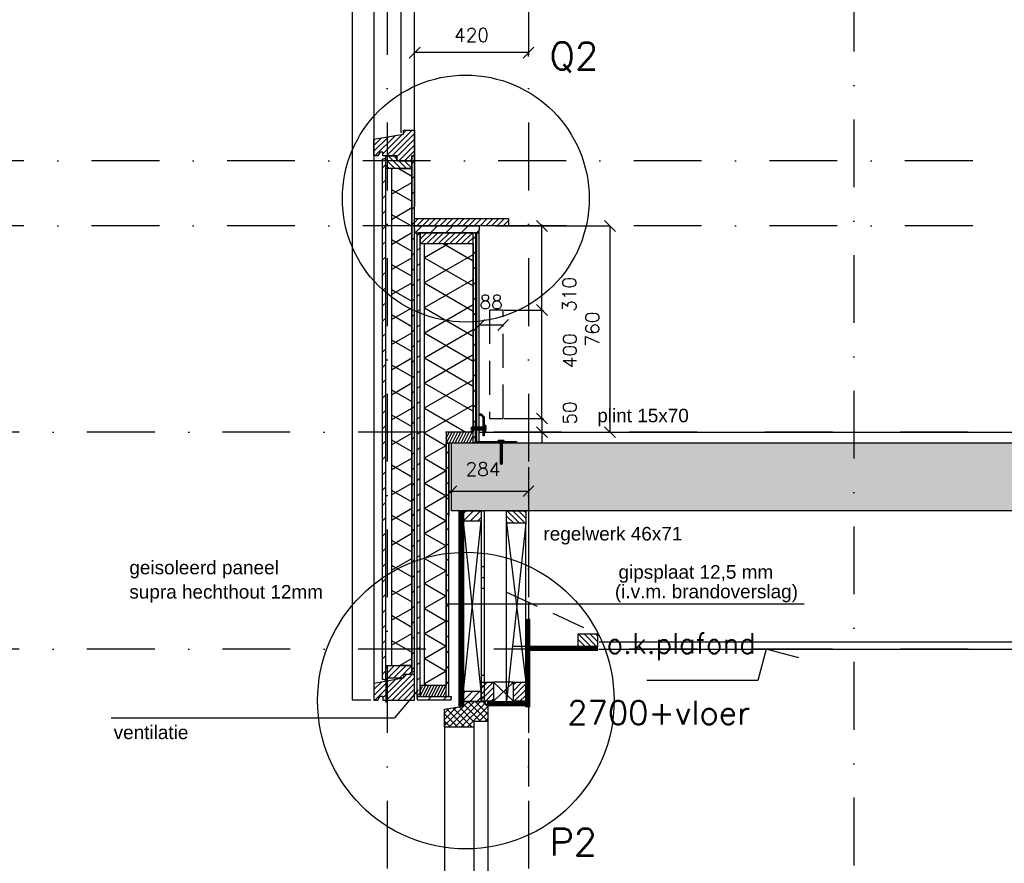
# Model space of a CAD drawing. Extents: x 0 to 317513, y 0 to 193913.
# Tile 7 of 69: x 157212 to 160845, y 97706 to 100816. Entities that reach past the tile are written whole.
import ezdxf
from ezdxf.enums import TextEntityAlignment as Align

# ---------------------------------------------------------------- set-up
doc = ezdxf.new("R2010")
doc.units = 0
doc.header["$LTSCALE"] = 20
doc.header["$MEASUREMENT"] = 0
doc.header["$PDSIZE"] = -1
for name, pattern in [('DASHDOT', [25, 12.5, -6.25, 0, -6.25]), ('DD1', [2.66667, 1.66667, -0.5, 0, -0.5]), ('HIDDEN', [9.375, 6.25, -3.125])]:
    doc.linetypes.add(name, pattern=pattern)
doc.layers.get('0').update_dxf_attribs({"linetype": 'CONTINUOUS'})
doc.layers.get('DEFPOINTS').update_dxf_attribs({"linetype": 'CONTINUOUS'})
for name, color, linetype in [('25', 7, 'CONTINUOUS'), ('_DETAILNUMMERS', 4, 'CONTINUOUS'), ('_DETAILNUMMERSTEKST', 4, 'CONTINUOUS'), ('A--01A1_ACEER', 1, 'CONTINUOUS'), ('A--A21--_F-23-', 9, 'CONTINUOUS'), ('A--A23--_F--3-', 9, 'CONTINUOUS'), ('A--A25--_F--3-', 9, 'CONTINUOUS'), ('A--A30--_F--3-', 9, 'CONTINUOUS'), ('A--A30--_F-23-', 9, 'CONTINUOUS'), ('A--A35--_F--3-', 9, 'CONTINUOUS'), ('A--A42--_F--3-', 9, 'CONTINUOUS'), ('A--A42--_F-23-', 9, 'CONTINUOUS'), ('A--L13D3_VLOEREN', 3, 'CONTINUOUS'), ('A--L21--', 3, 'CONTINUOUS'), ('A--L21--_F--3-', 7, 'CONTINUOUS'), ('A--L21--_F-23-', 4, 'CONTINUOUS'), ('A--L22DC4_BINNENWAND', 4, 'HIDDEN'), ('A--L23--', 7, 'CONTINUOUS'), ('A--L23--_F--3-', 7, 'CONTINUOUS'), ('A--L25--', 7, 'CONTINUOUS'), ('A--L25--_F-23-', 7, 'CONTINUOUS'), ('A--L28D1_KONSTRUKTIES', 1, 'CONTINUOUS'), ('A--L30--', 7, 'CONTINUOUS'), ('A--L30--_F123-', 7, 'CONTINUOUS'), ('A--L31--', 2, 'CONTINUOUS'), ('A--L31--_F--3-', 7, 'CONTINUOUS'), ('A--L31A1_BUITENKOZIJN', 1, 'CONTINUOUS'), ('A--L31D1_BUITENKOZIJN', 1, 'CONTINUOUS'), ('A--L35--', 7, 'CONTINUOUS'), ('A--L35--_F-23-', 7, 'CONTINUOUS'), ('A--L35-D2-_PLAFONDS', 2, 'CONTINUOUS'), ('A--L35-D4-_PLAFONDS', 4, 'CONTINUOUS'), ('A--L351-_F-23-', 7, 'CONTINUOUS'), ('A--L42--', 7, 'CONTINUOUS'), ('A--L42--_F--3-', 7, 'CONTINUOUS'), ('A--L42--_F-23-', 7, 'CONTINUOUS'), ('A--M$1A-_F123-', 1, 'CONTINUOUS'), ('A--M01A1_MAATVOERING', 1, 'CONTINUOUS'), ('A--M01B1_HOOGTE_MAATV', 1, 'CONTINUOUS'), ('A--T$1A-_F123_20', 1, 'CONTINUOUS'), ('A--T01B2_HOOGTE_MAATV', 2, 'CONTINUOUS'), ('A--T01B3_HOOGTE_MAATV', 3, 'CONTINUOUS'), ('STRAMIEN', 8, 'DD1'), ('X--LR---_CP', 7, 'CONTINUOUS')]:
    doc.layers.add(name, color=color, linetype=linetype)
doc.styles.add('ALFA-0_25', font='ROMANS')
doc.styles.add('EB2', font='ARIAL.TTF')
doc.styles.add('HIEMSTRA', font='romans.shx')
doc.styles.add('HOOGTEXT', font='ROMANS.shx', dxfattribs={"height": 2.5})
doc.dimstyles.get("Standard").update_dxf_attribs({"dimscale": 40, "dimtxt": 2.5, "dimasz": 2, "dimexe": 0.3, "dimexo": 0.3, "dimgap": 2, "dimtad": 1, "dimdec": 0, "dimzin": 0, "dimdsep": 46, "dimtxsty": 'HIEMSTRA', "dimblk1": 'OBLIQUE', "dimblk2": 'OBLIQUE', "dimsah": 1, "dimcen": 0.09, "dimdle": 0.3, "dimclrd": 1, "dimclre": 1, "dimclrt": 3, "dimadec": 0, "dimazin": 0, "dimtfac": 1, "dimtdec": 4, "dimtix": 1, "dimtmove": 2, "dimatfit": 3, "dimldrblk": 'OBLIQUE', "dimfxl": 0, "dimtvp": 625, "dimtolj": 1, "dimtzin": 0, "dimarcsym": 0})
doc.dimstyles.new('STANDARD$0', dxfattribs={"dimscale": 50, "dimtxt": 2.5, "dimasz": 2, "dimexe": 2, "dimexo": 0, "dimgap": 2, "dimtad": 1, "dimdec": 0, "dimzin": 0, "dimdsep": 46, "dimtxsty": 'ALFA-0_25', "dimblk1": 'OBLIQUE', "dimblk2": 'OBLIQUE', "dimsah": 1, "dimcen": -3, "dimdle": 2, "dimclrd": 1, "dimclre": 1, "dimclrt": 2, "dimadec": 0, "dimazin": 0, "dimtfac": 0.666667, "dimtofl": 0, "dimtmove": 2, "dimatfit": 3, "dimldrblk": 'OBLIQUE', "dimfxl": 0, "dimtvp": 0.833333, "dimtolj": 1, "dimtzin": 0, "dimarcsym": 0})
pattern_1 = [(45, (0, 0), (-10.6066017, 10.6066017), [])]
pattern_2 = [(45, (592.351, -49.986), (-13.25825, 13.25825), [])]
pattern_3 = [(270, (0, 0), (4, -9e-16), [])]

# ---------------------------------------------------------------- blocks, each defined once
blk = doc.blocks.new('*U631')
at = {"layer": 'A--A42--_F-23-', "linetype": 'Continuous'}
h = blk.add_hatch(dxfattribs=at)
h.set_pattern_fill('ALFALINE', color=256, scale=40, style=0)
h.set_pattern_definition([(45, (-158684.265, -98321.386), (-28.284271, 28.284271), [])])
h.paths.add_polyline_path([(0, 0), (-5, 0), (-5, 1709.5), (0, 1709.5), (5, 1709.5), (5, 0)])
at = {"layer": 'A--L42--_F-23-', "color": 2, "linetype": 'Continuous'}
for points in [[(0, 0), (-5, 0), (-5, 1709.5), (0, 1709.5)], [(0, 0), (5, 0), (5, 1709.5), (0, 1709.5)]]:
    blk.add_lwpolyline(points, dxfattribs=at)
blk = doc.blocks.new('*U630')
at = {"layer": 'A--A42--_F-23-', "linetype": 'Continuous'}
h = blk.add_hatch(dxfattribs=at)
h.set_pattern_fill('ALFALINE', color=256, scale=40, style=0)
h.set_pattern_definition([(45, (-158669.265, -100043.397), (-28.284271, 28.284271), [])])
h.paths.add_polyline_path([(0, 0), (0, 12.5), (238.5, 12.5), (238.5, 0), (238.5, -12.5), (0, -12.5)])
at = {"layer": 'A--L42--_F-23-', "color": 2, "linetype": 'Continuous'}
for points in [[(0, 0), (0, 12.5), (238.5, 12.5), (238.5, 0)], [(0, 0), (0, -12.5), (238.5, -12.5), (238.5, 0)]]:
    blk.add_lwpolyline(points, dxfattribs=at)
blk = doc.blocks.new('*U629')
at = {"layer": 'A--A42--_F-23-', "linetype": 'Continuous'}
h = blk.add_hatch(dxfattribs=at)
h.set_pattern_fill('ALFALINE', color=256, scale=40, style=0)
h.set_pattern_definition([(45, (-158557.265, -98383.898), (-28.284271, 28.284271), [])])
h.paths.add_polyline_path([(0, 0), (-6, 0), (-6, 1920.1), (0, 1920.1), (6, 1920.1), (6, 0)])
at = {"layer": 'A--L42--_F-23-', "color": 2, "linetype": 'Continuous'}
for points in [[(0, 0), (-6, 0), (-6, 1920.1), (0, 1920.1)], [(0, 0), (6, 0), (6, 1920.1), (0, 1920.1)]]:
    blk.add_lwpolyline(points, dxfattribs=at)
blk = doc.blocks.new('*U627')
at = {"layer": 'A--A42--_F-23-', "linetype": 'Continuous'}
h = blk.add_hatch(dxfattribs=at)
h.set_pattern_fill('ALFALINE', color=256, scale=40, style=0)
h.set_pattern_definition([(45, (-158790.265, -98321.386), (-28.284271, 28.284271), [])])
h.paths.add_polyline_path([(0, 0), (-5, 0), (-5, 933.5), (0, 933.5), (5, 933.5), (5, 0)])
at = {"layer": 'A--L42--_F-23-', "color": 2, "linetype": 'Continuous'}
for points in [[(0, 0), (-5, 0), (-5, 933.5), (0, 933.5)], [(0, 0), (5, 0), (5, 933.5), (0, 933.5)]]:
    blk.add_lwpolyline(points, dxfattribs=at)
blk = doc.blocks.new('Q031612-')
at = {"layer": 'A--L35--_F-23-', "color": 1, "linetype": 'Continuous'}
for points in [[(0, 0), (0, 11), (-4.5, 11), (-5, 10.5), (-5, -10.5), (-4.5, -11), (0, -11), (0, -4.7), (-4.5, -4.7), (0, -4.7), (0, -11), (-4.5, -11), (-5, -10.5), (-5, -4.2), (-4.5, -4.7), (-5, -5.2)], [(-5, 4.4), (-4.5, 4.9), (-5, 5.4)], [(-4.5, 4.9), (0, 4.9), (0, -4.7)], [(34, 4.5), (32.9, -4.4)], [(33, 4.5), (33, -4.4)], [(35.6, 4.5), (34.5, -4.4)], [(37.1, 4.5), (36, -4.4)], [(38.6, 4.5), (37.5, -4.4)], [(40.1, 4.5), (39, -4.4)], [(41.6, 4.5), (40.5, -4.4)], [(43.1, 4.5), (42, -4.4)], [(44.6, 4.5), (43.5, -4.4)], [(46.1, 4.5), (45, -4.4)], [(47.6, 4.5), (46.5, -4.4)], [(49.2, 4.5), (48.1, -4.4)], [(50.7, 4.5), (49.6, -4.4)], [(52.2, 4.5), (51.1, -4.4)], [(53.7, 4.5), (52.6, -4.4)], [(55.2, 4.5), (54.1, -4.4)], [(56.7, 4.5), (55.6, -4.4)], [(58.2, 4.5), (57.1, -4.4)], [(59.7, 4.5), (58.6, -4.4)], [(61.3, 4.5), (60.2, -4.4)], [(62.8, 4.5), (61.7, -4.4)], [(64.3, 4.5), (63.2, -4.4)], [(65.8, 4.5), (64.7, -4.4)], [(67.3, 4.5), (66.2, -4.4)], [(68.8, 4.5), (67.7, -4.4)], [(70.3, 4.5), (69.2, -4.4)], [(71.8, 4.5), (70.7, -4.4)], [(73.3, 4.5), (72.2, -4.4)], [(74.9, 4.5), (73.8, -4.4)], [(76.4, 4.5), (75.3, -4.4)], [(77.9, 4.5), (76.8, -4.4)], [(79.4, 4.5), (78.3, -4.4)], [(80, -2.8), (79.8, -4.1)]]:
    blk.add_lwpolyline(points, dxfattribs=at)
blk.add_lwpolyline([(80, 4), (79.5, 4.5), (0, 4.5), (0, -4.4), (79.5, -4.4), (80, -3.9)], close=True, dxfattribs=at)
at = {"layer": 'A--L351-_F-23-', "color": 1, "linetype": 'DASHDOT'}
blk.add_lwpolyline([(-7.9, 0), (84, 0)], dxfattribs=at)
at = {"layer": 'X--LR---_CP', "color": 1, "linetype": 'DASHDOT'}
blk.add_point((0, 0), dxfattribs=at)
blk.add_point((0, 0), dxfattribs=at)
blk.add_point((0, 0), dxfattribs=at)
blk = doc.blocks.new('_OBLIQUE')
at = {"color": 0, "linetype": 'ByBlock'}
blk.add_line((-0.5, -0.5), (0.5, 0.5), dxfattribs=at)
blk = doc.blocks.new('*D81')
at = {"color": 1, "linetype": 'ByBlock'}
for p, q in [((158799.2, 99078.1), (159089.3, 99078.1)), ((158805.2, 99077.6), (158805.2, 99072.1)), ((159089.3, 99077.6), (159089.3, 99072.1))]:
    blk.add_line(p, q, dxfattribs=at)
at = {"layer": 'DEFPOINTS', "color": 0, "linetype": 'ByBlock'}
for p in [(158805.2, 99083.6), (159089.3, 99083.6), (159089.3, 99078.1)]:
    blk.add_point(p, dxfattribs=at)
at = {"color": 1, "linetype": 'ByBlock', "xscale": 40, "yscale": 40, "zscale": 40, "rotation": 180}
blk.add_blockref('_OBLIQUE', (158805.2, 99078.1), dxfattribs=at)
at = {"color": 1, "linetype": 'ByBlock', "xscale": 40, "yscale": 40, "zscale": 40}
blk.add_blockref('_OBLIQUE', (159089.3, 99078.1), dxfattribs=at)
at = {"color": 2, "linetype": 'ByBlock', "insert": (158921.8, 99159.4), "char_height": 50, "attachment_point": 5, "style": 'HIEMSTRA'}
blk.add_mtext('\\A1;284', dxfattribs=at)
blk = doc.blocks.new('*U626')
at = {"layer": 'A--A42--_F-23-', "linetype": 'Continuous'}
h = blk.add_hatch(dxfattribs=at)
h.set_pattern_fill('ALFALINE', color=256, scale=40, style=0)
h.set_pattern_definition([(45, (-158890.265, -99255.898), (-28.284271, 28.284271), [])])
h.paths.add_polyline_path([(0, 0), (-5, 0), (-5, 775), (0, 775), (5, 775), (5, 0)])
at = {"layer": 'A--L42--_F-23-', "color": 2, "linetype": 'Continuous'}
for points in [[(0, 0), (-5, 0), (-5, 775), (0, 775)], [(0, 0), (5, 0), (5, 775), (0, 775)]]:
    blk.add_lwpolyline(points, dxfattribs=at)
blk = doc.blocks.new('*D82')
at = {"color": 1, "linetype": 'ByBlock'}
for p, q in [((158999.3, 99745.9), (159145.2, 99745.9)), ((159139.2, 99339.9), (159139.2, 99745.9)), ((158999.3, 99345.9), (159145.2, 99345.9))]:
    blk.add_line(p, q, dxfattribs=at)
at = {"layer": 'DEFPOINTS', "color": 0, "linetype": 'ByBlock'}
for p in [(158993.3, 99745.9), (159139.2, 99745.9), (158993.3, 99345.9)]:
    blk.add_point(p, dxfattribs=at)
at = {"color": 1, "linetype": 'ByBlock', "xscale": 40, "yscale": 40, "zscale": 40}
for p, rotation in [((159139.2, 99745.9), 90), ((159139.2, 99345.9), 270)]:
    blk.add_blockref('_OBLIQUE', p, dxfattribs=dict(at, rotation=rotation))
at = {"color": 2, "linetype": 'ByBlock', "insert": (159242, 99595.9), "char_height": 50, "attachment_point": 5, "rotation": 90, "style": 'HIEMSTRA'}
blk.add_mtext('\\A1;400', dxfattribs=at)
blk = doc.blocks.new('*D83')
at = {"color": 1, "linetype": 'ByBlock'}
for p, q in [((159139.2, 99345.9), (159139.2, 99385.9)), ((158999.3, 99345.9), (159145.2, 99345.9)), ((159139.2, 99345.9), (159139.2, 99295.9)), ((159139.2, 99345.9), (159139.2, 99295.9)), ((159108, 99295.9), (159145.2, 99295.9)), ((159139.2, 99295.9), (159139.2, 99255.9))]:
    blk.add_line(p, q, dxfattribs=at)
at = {"layer": 'DEFPOINTS', "color": 0, "linetype": 'ByBlock'}
for p in [(158993.3, 99345.9), (159102, 99295.9), (159139.2, 99295.9)]:
    blk.add_point(p, dxfattribs=at)
at = {"color": 1, "linetype": 'ByBlock', "xscale": 40, "yscale": 40, "zscale": 40}
for p, rotation in [((159139.2, 99345.9), 270), ((159139.2, 99295.9), 90)]:
    blk.add_blockref('_OBLIQUE', p, dxfattribs=dict(at, rotation=rotation))
at = {"color": 2, "linetype": 'ByBlock', "insert": (159242, 99366.4), "char_height": 50, "attachment_point": 5, "rotation": 90, "style": 'HIEMSTRA'}
blk.add_mtext('\\A1;50', dxfattribs=at)
blk = doc.blocks.new('Q031612A')
at = {"layer": 'A--L35--_F-23-', "color": 1, "linetype": 'Continuous'}
for points in [[(0, 0), (0, 11), (-4.5, 11), (-5, 10.5), (-5, -10.5), (-4.5, -11), (0, -11), (0, -4.7), (-4.5, -4.7), (0, -4.7), (0, -11), (-4.5, -11), (-5, -10.5), (-5, -4.2), (-4.5, -4.7), (-5, -5.2)], [(-5, 4.4), (-4.5, 4.9), (-5, 5.4)], [(-4.5, 4.9), (0, 4.9), (0, -4.7)], [(1.7, 4.5), (0.6, -4.4)], [(0.6, 4.5), (0.6, -4.4)], [(3.2, 4.5), (2.1, -4.4)], [(4.7, 4.5), (3.6, -4.4)], [(6.2, 4.5), (5.1, -4.4)], [(7.7, 4.5), (6.6, -4.4)], [(9.2, 4.5), (8.1, -4.4)], [(10.7, 4.5), (9.6, -4.4)], [(12.3, 4.5), (11.2, -4.4)], [(13.8, 4.5), (12.7, -4.4)], [(15.3, 4.5), (14.2, -4.4)], [(16.8, 4.5), (15.7, -4.4)], [(18.3, 4.5), (17.2, -4.4)], [(19.8, 4.5), (18.7, -4.4)], [(21.3, 4.5), (20.2, -4.4)], [(22.8, 4.5), (21.7, -4.4)], [(24.3, 4.5), (23.2, -4.4)], [(25.9, 4.5), (24.8, -4.4)], [(27.4, 4.5), (26.3, -4.4)], [(28.9, 4.5), (27.8, -4.4)], [(30.4, 4.5), (29.3, -4.4)], [(31.9, 4.5), (30.8, -4.4)], [(33.4, 4.5), (32.3, -4.4)], [(34.9, 4.5), (33.8, -4.4)], [(36.4, 4.5), (35.3, -4.4)], [(37.9, 4.5), (36.8, -4.4)], [(39.5, 4.5), (38.4, -4.4)], [(41, 4.5), (39.9, -4.4)], [(42.5, 4.5), (41.4, -4.4)], [(44, 4.5), (42.9, -4.4)], [(45.5, 4.5), (44.4, -4.4)], [(47, 4.5), (45.9, -4.4)], [(47.6, -2.8), (47.5, -4.1)]]:
    blk.add_lwpolyline(points, dxfattribs=at)
blk.add_lwpolyline([(47.6, 4), (47.1, 4.5), (0, 4.5), (0, -4.4), (47.1, -4.4), (47.6, -3.9)], close=True, dxfattribs=at)
at = {"layer": 'A--L351-_F-23-', "color": 1, "linetype": 'DASHDOT'}
blk.add_lwpolyline([(-7.9, 0), (51.6, 0)], dxfattribs=at)
at = {"layer": 'X--LR---_CP', "color": 1, "linetype": 'DASHDOT'}
blk.add_point((0, 0), dxfattribs=at)
blk.add_point((0, 0), dxfattribs=at)
blk.add_point((0, 0), dxfattribs=at)
blk = doc.blocks.new('*D84')
at = {"layer": 'A--M$1A-_F123-', "color": 1, "lineweight": -2}
for p, q in [((158968, 100055.9), (159145.2, 100055.9)), ((159139.2, 99739.9), (159139.2, 100061.9)), ((158999.3, 99745.9), (159145.2, 99745.9))]:
    blk.add_line(p, q, dxfattribs=at)
at = {"layer": 'DEFPOINTS', "color": 0}
for p in [(158962, 100055.9), (159139.2, 100055.9), (158993.3, 99745.9)]:
    blk.add_point(p, dxfattribs=at)
at = {"layer": 'A--M$1A-_F123-', "color": 1, "lineweight": -2, "xscale": 40, "yscale": 40, "zscale": 40}
for p, rotation in [((159139.2, 100055.9), 90), ((159139.2, 99745.9), 270)]:
    blk.add_blockref('_OBLIQUE', p, dxfattribs=dict(at, rotation=rotation))
at = {"layer": 'A--M$1A-_F123-', "color": 2, "insert": (159240.4, 99803.7), "char_height": 50, "attachment_point": 5, "rotation": 90, "style": 'HIEMSTRA'}
blk.add_mtext('\\A1;310', dxfattribs=at)
blk = doc.blocks.new('NH40_196')
at = {"layer": 'A--A25--_F--3-'}
h = blk.add_hatch(dxfattribs=at)
h.set_pattern_fill('ALFALINE', color=256, scale=15, style=0, pattern_type=2)
h.set_pattern_definition([(45, (-6, 0), (-10.6066, 10.6066), [])])
h.paths.add_polyline_path([(0, 0), (0, 196), (40, 196), (40, 0)])
at = {"layer": 'A--L25--_F-23-', "color": 2, "linetype": 'Continuous'}
blk.add_lwpolyline([(0, 0), (0, 196), (40, 196), (40, 0)], close=True, dxfattribs=at)
at = {"layer": 'X--LR---_CP'}
for p in [(0, 0), (0, 0), (40, 0)]:
    blk.add_point(p, dxfattribs=at)
blk = doc.blocks.new('*U620')
at = {"layer": 'A--A42--_F--3-', "linetype": 'Continuous'}
h = blk.add_hatch(dxfattribs=at)
h.set_pattern_fill('ALFALINE', color=256, scale=40, angle=45, style=0)
h.set_pattern_definition([(90, (-158901.515, -99255.898), (-40, 7e-15), [])])
h.paths.add_polyline_path([(0, 0), (-6.25, 0), (-6.25, 775), (0, 775), (6.25, 775), (6.25, 0)])
at = {"layer": 'A--L42--_F--3-', "color": 3, "linetype": 'Continuous'}
for points in [[(0, 0), (-6.25, 0), (-6.25, 775), (0, 775)], [(0, 0), (-6.25, 0), (-6.25, 775), (0, 775)], [(0, 0), (-6.25, 0), (-6.25, 775), (0, 775)], [(0, 0), (6.25, 0), (6.25, 775), (0, 775)]]:
    blk.add_lwpolyline(points, dxfattribs=at)
blk = doc.blocks.new('*U619')
at = {"layer": 'A--A42--_F-23-', "linetype": 'Continuous'}
h = blk.add_hatch(dxfattribs=at)
h.set_pattern_fill('ALFALINE', color=256, scale=40, style=0)
h.set_pattern_definition([(45, (-158679.265, -98315.386), (-28.284271, 28.284271), [])])
h.paths.add_polyline_path([(0, 0), (0, 6), (125, 6), (125, 0), (125, -6), (0, -6)])
at = {"layer": 'A--L42--_F-23-', "color": 2, "linetype": 'Continuous'}
for points in [[(0, 0), (0, 6), (125, 6), (125, 0)], [(0, 0), (0, -6), (125, -6), (125, 0)]]:
    blk.add_lwpolyline(points, dxfattribs=at)
blk = doc.blocks.new('*U618')
at = {"layer": 'A--A42--_F-23-', "linetype": 'Continuous'}
h = blk.add_hatch(dxfattribs=at)
h.set_pattern_fill('ALFALINE', color=256, scale=40, style=0)
h.set_pattern_definition([(45, (-158664.265, -98412.898), (-28.284271, 28.284271), [])])
h.paths.add_polyline_path([(0, 0), (-5, 0), (-5, 1901.1), (0, 1901.1), (5, 1901.1), (5, 0)])
at = {"layer": 'A--L42--_F-23-', "color": 2, "linetype": 'Continuous'}
for points in [[(0, 0), (-5, 0), (-5, 1901.1), (0, 1901.1)], [(0, 0), (5, 0), (5, 1901.1), (0, 1901.1)]]:
    blk.add_lwpolyline(points, dxfattribs=at)
blk = doc.blocks.new('*U617')
at = {"layer": 'A--A21--_F-23-', "linetype": 'Continuous'}
h = blk.add_hatch(dxfattribs=at)
h.set_pattern_fill('ALFAISO', color=256, scale=80, angle=270, style=0)
h.set_pattern_definition([(330, (-40, 7e-15), (40, 69.282), []), (30, (-40, 7e-15), (-40, 69.282), [])])
h.paths.add_polyline_path([(0, 0), (37.5, 0), (37.5, -1833.1), (0, -1833.1), (-37.5, -1833.1), (-37.5, 0)])
at = {"layer": 'A--L21--_F--3-', "color": 3, "linetype": 'Continuous'}
for points in [[(0, 0), (-37.5, 0), (-37.5, -1833.1), (0, -1833.1)], [(0, 0), (37.5, 0), (37.5, -1833.1), (0, -1833.1)]]:
    blk.add_lwpolyline(points, dxfattribs=at)
blk = doc.blocks.new('*D317')
at = {"color": 1, "linetype": 'ByBlock'}
for p, q in [((159139.2, 100055.9), (159390.1, 100055.9)), ((159390.1, 100055.9), (159390.1, 99295.9)), ((159139.2, 99295.9), (159390.1, 99295.9))]:
    blk.add_line(p, q, dxfattribs=at)
at = {"layer": 'DEFPOINTS', "color": 0, "linetype": 'ByBlock'}
for p in [(159139.2, 100055.9), (159139.2, 99295.9), (159390.1, 99295.9)]:
    blk.add_point(p, dxfattribs=at)
at = {"color": 1, "linetype": 'ByBlock', "xscale": 40, "yscale": 40, "zscale": 40}
for p, rotation in [((159390.1, 100055.9), 90), ((159390.1, 99295.9), 270)]:
    blk.add_blockref('_OBLIQUE', p, dxfattribs=dict(at, rotation=rotation))
at = {"color": 2, "linetype": 'ByBlock', "insert": (159325.1, 99675.9), "char_height": 50, "attachment_point": 5, "rotation": 90, "style": 'ALFA-0_25'}
blk.add_mtext('\\A1;760', dxfattribs=at)
blk = doc.blocks.new('*D323')
at = {"color": 1, "linetype": 'ByBlock'}
for p, q in [((158907.8, 99685.7), (158907.8, 99691)), ((158907.8, 99691), (158995.8, 99691)), ((158995.8, 99685.7), (158995.8, 99691))]:
    blk.add_line(p, q, dxfattribs=at)
at = {"layer": 'DEFPOINTS', "color": 0, "linetype": 'ByBlock'}
for p in [(158907.8, 99685.7), (158995.8, 99691), (158995.8, 99685.7)]:
    blk.add_point(p, dxfattribs=at)
at = {"color": 1, "linetype": 'ByBlock', "xscale": 40, "yscale": 40, "zscale": 40, "rotation": 180}
blk.add_blockref('_OBLIQUE', (158907.8, 99691), dxfattribs=at)
at = {"color": 1, "linetype": 'ByBlock', "xscale": 40, "yscale": 40, "zscale": 40}
blk.add_blockref('_OBLIQUE', (158995.8, 99691), dxfattribs=at)
at = {"color": 2, "linetype": 'ByBlock', "insert": (158951.8, 99776), "char_height": 50, "attachment_point": 5, "style": 'ALFA-0_25'}
blk.add_mtext('\\A1;88', dxfattribs=at)
blk = doc.blocks.new('*U493')
at = {"layer": 'A--L23--_F--3-', "color": 2, "linetype": 'Continuous'}
blk.add_lwpolyline([(0, 0), (0, 20), (29110.3, 20), (29110.3, 0)], dxfattribs=at)
blk = doc.blocks.new('*D407')
at = {"color": 1, "linetype": 'ByBlock'}
for p, q in [((158669.3, 100680.4), (158669.3, 100695)), ((159089.3, 100695), (158669.3, 100695)), ((159089.3, 100680.4), (159089.3, 100695))]:
    blk.add_line(p, q, dxfattribs=at)
at = {"layer": 'DEFPOINTS', "color": 0, "linetype": 'ByBlock'}
for p in [(158669.3, 100695), (158669.3, 100680.4), (159089.3, 100680.4)]:
    blk.add_point(p, dxfattribs=at)
at = {"color": 1, "linetype": 'ByBlock', "xscale": 40, "yscale": 40, "zscale": 40, "rotation": 180}
blk.add_blockref('_OBLIQUE', (158669.3, 100695), dxfattribs=at)
at = {"color": 1, "linetype": 'ByBlock', "xscale": 40, "yscale": 40, "zscale": 40}
blk.add_blockref('_OBLIQUE', (159089.3, 100695), dxfattribs=at)
at = {"color": 2, "linetype": 'ByBlock', "insert": (158879.3, 100760), "char_height": 50, "attachment_point": 5, "style": 'ALFA-0_25'}
blk.add_mtext('\\A1;420', dxfattribs=at)
blk = doc.blocks.new('HOOGTEP')
at = {"layer": 'A--M01A1_MAATVOERING'}
for p, q in [((0, 0), (0.624, 2.33)), ((0.624, 2.33), (8.794, 2.33)), ((-2.415, 0.647), (0, 0))]:
    blk.add_line(p, q, dxfattribs=at)
at = {"layer": 'A--M01B1_HOOGTE_MAATV'}
blk.add_line((-1.379, 0), (0.911, 0), dxfattribs=at)
at = {"layer": 'A--T01B2_HOOGTE_MAATV', "style": 'HOOGTEXT', "flags": 4}
blk.add_attdef('TEKST', (1.84, -0.671), '', height=1.5, dxfattribs=at)
at = {"layer": 'A--T01B3_HOOGTE_MAATV', "style": 'HOOGTEXT', "flags": 4}
blk.add_attdef('HOOGTE', (1.673, 3.819), '', height=1.75, dxfattribs=at)
blk = doc.blocks.new('Q020279-')
at = {"layer": 'A--A25--_F--3-'}
h = blk.add_hatch(dxfattribs=at)
h.set_pattern_fill('ALFALINE', color=256, scale=15, style=0, pattern_type=2)
h.set_pattern_definition(pattern_1)
h.paths.add_polyline_path([(0, 0), (0, 71), (46, 71), (46, 0)])
at = {"layer": 'A--L25--_F-23-', "color": 2, "linetype": 'Continuous'}
blk.add_lwpolyline([(0, 0), (0, 71), (46, 71), (46, 0)], close=True, dxfattribs=at)
at = {"layer": 'X--LR---_CP'}
for p in [(0, 0), (0, 0), (46, 0)]:
    blk.add_point(p, dxfattribs=at)
blk = doc.blocks.new('*U420')
at = {"layer": 'A--A30--_F--3-'}
h = blk.add_hatch(dxfattribs=at)
h.set_pattern_fill('ALFALINE', color=256, scale=4, angle=224.9877, style=0)
h.set_pattern_definition([(269.9877, (0, 0), (4, -0.00086), [])])
h.paths.add_polyline_path([(0, 0), (-7.5, 7.5), (-7.4, 310.2), (0.1, 310.2), (7.6, 310.2), (7.5, -7.5)])
at = {"layer": 'A--L30--_F123-', "color": 1, "linetype": 'Continuous'}
for points in [[(-7.5, 7.5), (-7.5, 7.5), (-7.4, 310.2), (0.1, 310.2)], [(7.5, -7.5), (7.5, -7.5), (7.6, 310.2), (0.1, 310.2)]]:
    blk.add_lwpolyline(points, dxfattribs=at)
blk = doc.blocks.new('*U421')
at = {"layer": 'A--A30--_F-23-'}
h = blk.add_hatch(dxfattribs=at)
h.set_pattern_fill('ALFAPLST', color=256, scale=400, angle=180, style=0)
h.set_pattern_definition([(180, (0, 0), (-5e-14, -400), []), (180, (-5e-15, -40), (-5e-14, -400), []), (180, (-1e-14, -80), (-5e-14, -400), [])])
h.paths.add_polyline_path([(0, 0), (6, 0), (6, -703), (0, -703), (-6, -703), (-6, 0)])
at = {"layer": 'A--L30--_F123-', "color": 1, "linetype": 'Continuous'}
for points in [[(0, 0), (-6, 0), (-6, -703), (0, -703)], [(0, 0), (6, 0), (6, -703), (0, -703)]]:
    blk.add_lwpolyline(points, dxfattribs=at)
blk = doc.blocks.new('*U422')
at = {"layer": 'A--A30--_F--3-', "linetype": 'Continuous'}
h = blk.add_hatch(dxfattribs=at)
h.set_pattern_fill('ALFALINE', color=256, scale=4, angle=135, style=0)
h.set_pattern_definition([(180, (0, 0), (-9e-16, -4), [])])
h.paths.add_polyline_path([(0, 0), (0, 7.5), (139.9, 7.5), (139.9, 0), (139.9, -7.5), (0, -7.5)])
at = {"layer": 'A--L30--_F123-', "color": 1, "linetype": 'Continuous'}
for points in [[(0, 0), (0, 7.5), (139.9, 7.5), (139.9, 0)], [(0, 0), (0, -7.5), (139.9, -7.5), (139.9, 0)]]:
    blk.add_lwpolyline(points, dxfattribs=at)
blk = doc.blocks.new('*U423')
at = {"layer": 'A--A30--_F--3-', "linetype": 'Continuous'}
h = blk.add_hatch(dxfattribs=at)
h.set_pattern_fill('ALFALINE', color=256, scale=4, angle=315, style=0)
h.set_pattern_definition([(360, (0, 0), (5e-15, 4), [])])
h.paths.add_polyline_path([(0, 0), (0, -7.5), (-250, -7.5), (-250, 0), (-250, 7.5), (0, 7.5)])
at = {"layer": 'A--L30--_F123-', "color": 1, "linetype": 'Continuous'}
for points in [[(0, 0), (0, 7.5), (-250, 7.5), (-250, 0)], [(0, 0), (0, -7.5), (-250, -7.5), (-250, 0)]]:
    blk.add_lwpolyline(points, dxfattribs=at)
blk = doc.blocks.new('*U424')
at = {"layer": 'A--A30--_F--3-', "linetype": 'Continuous'}
h = blk.add_hatch(dxfattribs=at)
h.set_pattern_fill('ALFALINE', color=256, scale=4, angle=225, style=0)
h.set_pattern_definition(pattern_3)
h.paths.add_polyline_path([(0, 0), (-7.5, 0), (-7.5, 223.2), (0, 223.2), (7.5, 223.2), (7.5, 0)])
at = {"layer": 'A--L30--_F123-', "color": 1, "linetype": 'Continuous'}
for points in [[(0, 0), (-7.5, 0), (-7.5, 223.2), (0, 223.2)], [(0, 0), (7.5, 0), (7.5, 223.2), (0, 223.2)]]:
    blk.add_lwpolyline(points, dxfattribs=at)
blk = doc.blocks.new('A$C2E181135')
at = {"layer": 'A--01A1_ACEER'}
h = blk.add_hatch(dxfattribs=at)
h.set_pattern_fill('ANSI31', color=256, scale=150, style=0)
h.set_pattern_definition(pattern_2)
h.paths.add_polyline_path([(135, 979), (70, 979), (70, 1017), (135, 1017)])
h = blk.add_hatch(dxfattribs=at)
h.set_pattern_fill('ANSI31', color=256, scale=150, style=0)
h.set_pattern_definition(pattern_2)
h.paths.add_polyline_path([(135, 314), (70, 314), (70, 352), (135, 352)])
h = blk.add_hatch(dxfattribs=at)
h.set_pattern_fill('ANSI31', color=256, scale=5, style=0)
h.set_pattern_definition([(45, (679.018, -54.986), (-11.22532, 11.22532), [])])
h.paths.add_polyline_path([(83, 314), (150, 314), (150, 304), (160, 304), (160, 240), (109, 240), (109, 219), (33, 219), (15, 219), (0, 219), (0, 285.2), (72, 297), (72, 314)])
h = blk.add_hatch(dxfattribs=at)
h.set_pattern_fill('ANSI31', color=256, scale=150, angle=90, style=0)
h.set_pattern_definition([(135, (592.351, -49.986), (-13.25825, -13.25825), [])])
h.paths.add_polyline_path([(83, 314), (150, 314), (150, 304), (160, 304), (160, 240), (109, 240), (109, 219), (33, 219), (15, 219), (0, 219), (0, 285.2), (72, 297), (72, 314)])
at = {"layer": 'A--L21--', "linetype": 'HIDDEN'}
blk.add_lwpolyline([(564.9, 517.2), (228.9, 517.2), (228.9, 717.2), (564.9, 563.2)], close=True, dxfattribs=at)
at = {"layer": 'A--L31--_F--3-', "color": 2, "linetype": 'Continuous'}
for points in [[(135, 979), (70, 979), (70, 1017), (135, 1017)], [(135, 314), (70, 314), (70, 352), (135, 352)], [(83, 314), (150, 314), (150, 304), (160, 304), (160, 240), (109, 240), (109, 219), (33, 219), (33, 219), (33, 219), (15, 219), (15, 219), (0, 219), (0, 285.2), (72, 297), (72, 314), (83, 314)]]:
    blk.add_lwpolyline(points, close=True, dxfattribs=at)
at = {"layer": 'A--L31D1_BUITENKOZIJN'}
for p, q in [((135, 352), (70, 979)), ((70, 352), (135, 979)), ((229, 971), (300.2, 385.6)), ((229.1, 314.6), (229, 971)), ((300, 971), (229.1, 314.6)), ((300.1, 374.6), (300, 971)), ((254.2, 385.6), (181.2, 385.6)), ((181.2, 385.6), (254.2, 314.6)), ((181.2, 314.6), (254.2, 385.6))]:
    blk.add_line(p, q, dxfattribs=at)
at = {"layer": 'STRAMIEN', "linetype": 'DASHDOT'}
blk.add_line((310, 1177.5, 0), (310, 0, 0), dxfattribs=at)
at = {"layer": '25'}
for p, rotation in [((229, 1017), 270), ((564.9, 517.2), 90)]:
    blk.add_blockref('Q020279-', p, dxfattribs=dict(at, rotation=rotation))
for p in [(135.2, 314.6), (254.2, 314.6)]:
    blk.add_blockref('Q020279-', p, dxfattribs=at)
at = {"layer": 'A--L30--'}
for name, p in [('*U421', (141, 1017)), ('*U420', (307.4, 306.5)), ('*U424', (307.4, 294)), ('*U423', (564.9, 509.7)), ('*U422', (160.2, 306.5))]:
    blk.add_blockref(name, p, dxfattribs=at)
blk = doc.blocks.new('*U455')
at = {"layer": 'A--A42--_F--3-', "linetype": 'Continuous'}
h = blk.add_hatch(dxfattribs=at)
h.set_pattern_fill('ALFALINE', color=256, scale=4, angle=225, style=0)
h.set_pattern_definition(pattern_3)
h.paths.add_polyline_path([(0, 0), (-9, 0), (-9, 720), (0, 720), (9, 720), (9, 0)])
at = {"layer": 'A--L42--_F--3-', "color": 3, "linetype": 'Continuous'}
for points in [[(0, 0), (-9, 0), (-9, 720), (0, 720)], [(0, 0), (9, 0), (9, 720), (0, 720)]]:
    blk.add_lwpolyline(points, dxfattribs=at)

msp = doc.modelspace()

# ---------------------------------------------------------------- hatches: boundary and pattern name
at = {"layer": 'A--A21--_F-23-'}
h = msp.add_hatch(dxfattribs=at)
h.set_pattern_fill('ALFAISO', color=256, scale=80, angle=270, style=0, pattern_type=2)
h.set_pattern_definition([(210, (230544.5, -3429.7), (-40, 69.28203), []), (150, (230544.5, -3429.7), (40, 69.28203), [])])
h.paths.add_polyline_path([(158785.26, 98361.39), (158705.26, 98361.39), (158705.26, 99990.9), (158885.26, 99990.9), (158885.26, 99295.9), (158785.26, 99295.9)])
at = {"layer": 'A--A23--_F--3-'}
h = msp.add_hatch(dxfattribs=at)
h.set_pattern_fill('ALFABET', color=256, scale=20, angle=1, style=0, pattern_type=2)
h.set_pattern_definition([(134, (241576.95, 3500), (86.32078, 83.359), []), (129, (241576.95, 3500), (-143.64922, -10.04493), [15, -165]), (184, (241576.95, 3500), (30.37155, 149.9312), [12, -132]), (78.5486, (241564.97, 3499.16), (-113.27778, 139.88618), [12.74804, -140.22842]), (132.8158, (241577.64, 3540), (-213.99344, -29.37358), [22.5, -247.5]), (82.3644, (241559.81, 3537.55), (-183.50393, 198.05632), [19.12206, -210.3426]), (187.8158, (241577.64, 3540), (-183.50378, 198.05647), [18, -198]), (158, (241557.47, 3530.34), (-120.76856, -78.42802), [15, -165]), (213, (241557.47, 3530.34), (-46.12453, 145.8572), [12, -132]), (107.5486, (241547.41, 3523.81), (-166.89315, 67.42906), [12.74804, -140.22842]), (141.5, (241576.946, 3500), (-1.26964, 66.611074), [0, -130.4, 0, -134, 0, -132.5]), (171.5, (241576.946, 3500), (-51.229207, 79.788568), [0, -76.4, 0, -127.4, 0, -50.5]), (211.5, (241621.54, 3499.22), (-106.826954, -2.64699), [0, -50, 0, -156, 0, -207]), (221.5, (241641.54, 3498.87), (-116.270055, 22.05355), [0, -65, 0, -103.6, 0, -147]), (221.5, (241641.54, 3498.87), (-116.270055, 22.05355), [0, -65, 0, -103.6, 0, -147])])
h.paths.add_polyline_path([(188008.1, 99005.9), (158805.24, 99005.9), (158805.3, 99255.9), (188008.1, 99255.9)])
at = {"layer": 'A--A25--_F--3-'}
h = msp.add_hatch(dxfattribs=at)
h.set_pattern_fill('ALFALINE', color=256, scale=15, style=0, pattern_type=2)
h.set_pattern_definition([(63.435, (159007.265, 99249.898), (5.3033, -10.6066), [])])
h.paths.add_polyline_path([(158785.26, 99255.9), (158885.26, 99255.9), (158885.26, 99295.9), (158785.26, 99295.9)])
h = msp.add_hatch(dxfattribs=at)
h.set_pattern_fill('ALFALINE', color=256, scale=15, style=0, pattern_type=2)
h.set_pattern_definition([(63.435, (158907.265, 98353.386), (5.3033, -10.6066), [])])
h.paths.add_polyline_path([(158689.26, 98321.39), (158785.26, 98321.39), (158785.26, 98361.39), (158689.26, 98361.39)])
at = {"layer": 'A--A35--_F--3-'}
h = msp.add_hatch(dxfattribs=at)
h.set_pattern_fill('ALFALINE', color=256, scale=15, style=0)
h.set_pattern_definition(pattern_1)
h.paths.add_polyline_path([(158519.26, 100375.44), (158628.26, 100394.97), (158628.26, 100408.97), (158669.26, 100408.97), (158669.26, 100313.97), (158659.26, 100313.99), (158659.26, 100295.9), (158604.36, 100295.9), (158604.36, 100313.97), (158552.26, 100313.97), (158552.26, 100327.99), (158542.26, 100327.99), (158534.26, 100313.99), (158519.26, 100313.97)])
h = msp.add_hatch(dxfattribs=at)
h.set_pattern_fill('ALFALINE', color=256, scale=15, angle=90, style=0)
h.set_pattern_definition([(135, (0, 0), (-10.6066017, -10.6066017), [])])
h.paths.add_polyline_path([(158563.26, 100313.97), (158604.36, 100313.99), (158604.36, 100295.9), (158659.26, 100295.9), (158659.26, 100267.97), (158604.36, 100267.97), (158563.26, 100267.97)])
h = msp.add_hatch(dxfattribs=at)
h.set_pattern_fill('ALFALINE', color=256, scale=15, style=0)
h.set_pattern_definition([(45, (6310, 6724.999), (-10.6066017, 10.6066017), [])])
h.paths.add_polyline_path([(158829.26, 100082.9), (158669.26, 100082.9), (158669.26, 100055.9), (158829.26, 100055.9)])
h.paths.add_polyline_path([(159015.76, 100082.9), (158829.26, 100082.9), (158829.26, 100055.9), (159015.76, 100055.9)])
h = msp.add_hatch(dxfattribs=at)
h.set_pattern_fill('ALFALINE', color=256, scale=15, style=0)
h.set_pattern_definition([(45, (6300, 5015.017), (-10.6066017, 10.6066017), [])])
h.paths.add_polyline_path([(158564.23, 98377.42), (158519.26, 98369.37), (158519.26, 98307.92), (158534.26, 98307.92), (158542.26, 98321.92), (158564.23, 98321.92)])
h.paths.add_polyline_path([(158634.23, 98402.9), (158628.26, 98402.9), (158628.26, 98388.9), (158564.23, 98377.42), (158564.23, 98321.92), (158552.26, 98321.92), (158552.26, 98307.92), (158634.23, 98307.92)])
h.paths.add_polyline_path([(158669.26, 98402.9), (158644.12, 98402.9), (158644.12, 98307.92), (158644.26, 98307.92), (158659.26, 98307.92), (158659.26, 98337.92), (158669.26, 98337.92)])
h.paths.add_polyline_path([(158644.12, 98402.9), (158634.23, 98402.9), (158634.23, 98307.92), (158644.12, 98307.92)])
h = msp.add_hatch(dxfattribs=at)
h.set_pattern_fill('ALFALINE', color=256, scale=15, style=0)
h.set_pattern_definition(pattern_1)
h.paths.add_polyline_path([(158644.26, 98434.9), (158563.26, 98434.9), (158563.26, 98388.9), (158628.26, 98388.9), (158628.26, 98402.9), (158644.26, 98402.9)])
h.paths.add_polyline_path([(158659.26, 98434.9), (158644.26, 98434.9), (158644.26, 98402.9), (158659.26, 98402.9)])

# ---------------------------------------------------------------- linework, layer by layer
for p, q in [((158669.26, 100408.97), (158669.26, 100129.46)), ((158795.26, 99254.92), (158795.26, 98988.39)), ((158669.26, 98402.9), (158669.26, 98563.75))]:
    msp.add_line(p, q)
at = {"layer": '_DETAILNUMMERS'}
for centre, radius in [((158858.26, 100156.98), 455.13), ((158858.26, 98306.14), 546.84)]:
    msp.add_circle(centre, radius, dxfattribs=at)
at = {"layer": 'A--01A1_ACEER'}
msp.add_line((158563.26, 98390.55), (158563.26, 98298.5), dxfattribs=at)
at = {"layer": 'A--L13D3_VLOEREN'}
for p, q in [((158894.26, 99255.9), (158894.26, 99335.9)), ((158898.26, 99335.9), (158894.26, 99335.9)), ((158898.26, 99259.9), (158898.26, 99335.9)), ((159046.3, 99259.9), (158898.8, 99259.9)), ((159046.3, 99255.9), (159046.3, 99259.9))]:
    msp.add_line(p, q, dxfattribs=at)
msp.add_lwpolyline([(158922.26, 99281.9), (158922.26, 99350.24), (158909.26, 99363.24), (158909.26, 99358.24), (158913.26, 99358.24), (158913.26, 99364.9), (158926.26, 99351.9), (158926.26, 99281.9)], close=True, dxfattribs=at)
at = {"layer": 'A--L21--'}
msp.add_lwpolyline([(158785.26, 98361.39), (158705.26, 98361.39), (158705.26, 99990.9), (158885.26, 99990.9), (158885.26, 99295.9), (158785.26, 99295.9), (158785.26, 98361.39)], close=True, dxfattribs=at)
at = {"layer": 'A--L21--_F-23-', "linetype": 'Continuous'}
msp.add_lwpolyline([(188008.1, 99005.9), (158805.24, 99005.9), (158805.3, 99255.9), (188008.1, 99255.9)], close=True, dxfattribs=at)
at = {"layer": 'A--L22DC4_BINNENWAND'}
msp.add_lwpolyline([(158995.76, 99745.9), (158945.76, 99745.9), (158945.76, 99345.9), (158995.76, 99345.9)], close=True, dxfattribs=at)
at = {"layer": 'A--L25--_F-23-', "color": 2, "linetype": 'Continuous'}
for p, q in [((158885.26, 99295.9), (158785.26, 99295.9)), ((158785.26, 99295.9), (158785.26, 99255.9)), ((158885.26, 99255.9), (158885.26, 99295.9)), ((158785.26, 99255.9), (158885.26, 99255.9)), ((158785.26, 98361.39), (158689.26, 98361.39)), ((158689.26, 98361.39), (158689.26, 98321.39)), ((158689.26, 98321.39), (158785.26, 98321.39))]:
    msp.add_line(p, q, dxfattribs=at)
at = {"layer": 'A--L31--'}
for p, q in [((158618.26, 101389.7), (158618.26, 100399.87)), ((158939.26, 98286.9), (158939.26, 98026.15)), ((158779.26, 98227.9), (158779.26, 98026.15)), ((158888.26, 98228.9), (158888.26, 98026.15)), ((158779.26, 98073.42), (158779.26, 97197.92)), ((158888.26, 98073.42), (158888.26, 97260.92)), ((158939.26, 98073.42), (158939.26, 97185.98))]:
    msp.add_line(p, q, dxfattribs=at)
for points in [[(158519.26, 101389.7), (158519.26, 98369.35)], [(158669.26, 98337.92), (158669.26, 101389.7)]]:
    msp.add_lwpolyline(points, dxfattribs=at)
at = {"layer": 'A--L31--_F--3-', "color": 2, "linetype": 'Continuous'}
for points in [[(158519.26, 100375.44), (158628.26, 100394.97), (158628.26, 100408.97), (158669.26, 100408.97), (158669.26, 100313.97), (158659.26, 100313.99), (158659.26, 100295.9), (158604.36, 100295.9), (158604.36, 100313.97), (158552.26, 100313.97), (158552.26, 100327.99), (158542.26, 100327.99), (158534.26, 100313.99), (158519.26, 100313.97)], [(158563.26, 100313.97), (158604.36, 100313.99), (158604.36, 100295.9), (158659.26, 100295.9), (158659.26, 100267.97), (158604.36, 100267.97), (158563.26, 100267.97), (158563.26, 100313.97)], [(158669.26, 100082.9), (159015.76, 100082.9), (159015.76, 100055.9), (158669.26, 100055.9)], [(158628.26, 98402.9), (158628.26, 98388.9), (158519.26, 98369.37), (158519.26, 98307.9), (158534.26, 98307.92), (158542.26, 98321.92), (158552.26, 98321.92), (158552.26, 98307.92), (158659.26, 98307.92), (158669.26, 98307.9), (158669.26, 98337.92), (158669.26, 98402.9)], [(158563.26, 98434.9), (158659.26, 98434.9), (158659.26, 98402.9), (158628.26, 98402.9), (158628.26, 98388.9), (158563.26, 98388.9)]]:
    msp.add_lwpolyline(points, close=True, dxfattribs=at)
at = {"layer": 'A--L31A1_BUITENKOZIJN'}
for p in [(158439.26, 101845.9), (158507.36, 98307.9)]:
    msp.add_line(p, (158439.26, 98307.9), dxfattribs=at)
at = {"layer": 'A--L31D1_BUITENKOZIJN'}
for p in [(158682.63, 98345.9), (157549.96, 98242.05)]:
    msp.add_line(p, (158595.51, 98242.05), dxfattribs=at)
at = {"layer": 'A--L35-D2-_PLAFONDS'}
for points in [[(165766.1, 98521.11), (159349.88, 98521.11)], [(159349.88, 98496.11), (165766.1, 98496.11)]]:
    msp.add_lwpolyline(points, dxfattribs=at)
at = {"layer": 'A--L35-D4-_PLAFONDS'}
msp.add_line((159374.88, 98493.88), (159349.88, 98493.88), dxfattribs=at)
at = {"layer": 'A--T$1A-_F123_20', "color": 2}
msp.add_line((158783.74, 98662.91), (160106.97, 98662.8), dxfattribs=at)
at = {"layer": 'STRAMIEN', "linetype": 'DASHDOT'}
for p, q in [((158568.22, 109939.11), (158568.22, 90566.61)), ((159089.26, 109939.11), (159089.26, 90566.61)), ((160289.26, 109950.72), (160289.26, 90540)), ((160728.3, 100295.9), (154278.59, 100295.9)), ((160728.3, 100055.9), (154278.59, 100055.9)), ((232225.64, 99295.9), (154278.59, 99295.9)), ((232225.64, 98495.9), (154278.59, 98495.9))]:
    msp.add_line(p, q, dxfattribs=at)
at = {"layer": 'X--LR---_CP'}
for p in [(158669.26, 100352.97), (158669.26, 100352.97), (158785.26, 99295.9), (158785.26, 99255.9), (158785.26, 99255.9), (158689.26, 98361.39), (158689.26, 98321.39), (158689.26, 98321.39)]:
    msp.add_point(p, dxfattribs=at)

# ---------------------------------------------------------------- block references
ref = msp.add_blockref('HOOGTEP', (159966.18, 98496.11), dxfattribs=dict(xscale=50, yscale=50, zscale=50, rotation=180))
ref.add_attrib('TEKST', 'o.k.plafond', (159377.76, 98479.67), dxfattribs={"layer": 'A--T01B2_HOOGTE_MAATV', "height": 75, "style": 'HOOGTEXT', "flags": 4})
ref.add_attrib('HOOGTE', '2700+vloer', (159232.55, 98217.64), dxfattribs={"layer": 'A--T01B3_HOOGTE_MAATV', "height": 87.5, "style": 'HOOGTEXT', "flags": 4})
at = {"layer": 'A--L21--'}
msp.add_blockref('*U617', (158621.76, 100267.97), dxfattribs=at)
at = {"layer": 'A--L23--'}
msp.add_blockref('*U493', (158907.76, 99275.9), dxfattribs=at)
at = {"layer": 'A--L25--', "xscale": -1, "rotation": 270}
msp.add_blockref('NH40_196', (158689.26, 99990.9), dxfattribs=at)
at = {"layer": 'A--L28D1_KONSTRUKTIES'}
msp.add_blockref('A$C2E181135', (158779.36, 97988.88), dxfattribs=at)
at = {"layer": 'A--L35--'}
for name, p, rotation in [('Q031612A', (158927.26, 99309.4), 180), ('Q031612-', (158988.8, 99259.9), 270)]:
    msp.add_blockref(name, p, dxfattribs=dict(at, rotation=rotation))
at = {"layer": 'A--L42--'}
for name, p in [('*U629', (158557.26, 98383.9)), ('*U618', (158664.26, 98412.9)), ('*U630', (158669.26, 100043.4)), ('*U631', (158684.26, 98321.39)), ('*U626', (158890.26, 99255.9)), ('*U620', (158901.51, 99255.9)), ('*U627', (158790.26, 98321.39)), ('*U455', (158842.33, 98285.88)), ('*U619', (158679.26, 98315.39))]:
    msp.add_blockref(name, p, dxfattribs=at)

# ---------------------------------------------------------------- texts
at = {"layer": '_DETAILNUMMERSTEKST', "style": 'HIEMSTRA'}
for s, p in [('Q2', (159166.71, 100632.85)), ('P2', (159166.71, 97734.7))]:
    msp.add_text(s, height=100, dxfattribs=at).set_placement(p)
at = {"layer": 'A--T$1A-_F123_20', "style": 'EB2'}
for s, p in [('plint 15x70', (159343.14, 99332.19)), ('regelwerk 46x71', (159144.6, 98896.44)), ('geisoleerd paneel', (157617.01, 98771.64)), ('supra hechthout 12mm', (157617.01, 98682.17)), ('ventilatie', (157559.08, 98164.11))]:
    msp.add_text(s, height=50, dxfattribs=at).set_placement(p)
for s, p in [('gipsplaat 12,5 mm ', (160011.65, 98755.43)), ('(i.v.m. brandoverslag)', (160083.66, 98683.46))]:
    msp.add_text(s, height=50, dxfattribs=at).set_placement(p, align=Align.RIGHT)

# ---------------------------------------------------------------- dimensions: what is measured, and where the dimension line sits
at = {"layer": 'A--M$1A-_F123-'}
for base, p1, p2, override, picture, middle in [((158669.26, 100695), (159089.26, 100680.4), (158669.26, 100680.4), {"dimscale": 20, "dimexe": 0, "dimcen": 0, "dimdle": 0, "dimtfac": 0.75, "dimtvp": 1.5}, '*D407', (158879.26, 100760)), ((158995.76, 99690.96), (158907.76, 99685.68), (158995.76, 99685.68), {"dimscale": 20, "dimexe": 0, "dimexo": 0, "dimcen": 0, "dimdle": 0, "dimclrt": 2, "dimtfac": 0.75, "dimtvp": 1.5}, '*D323', (158951.76, 99775.96))]:
    dim = msp.add_linear_dim(base=base, p1=p1, p2=p2, dimstyle='STANDARD$0', override=override, dxfattribs=at)
    dim.commit()
    dim.dimension.update_dxf_attribs({"geometry": picture, "text_midpoint": middle})
for base, p1, p2, picture, middle in [((159139.22, 100055.9), (158993.26, 99745.9), (158962, 100055.9), '*D84', (159240.37, 99803.71)), ((159139.22, 99745.9), (158993.26, 99345.9), (158993.26, 99745.9), '*D82', (159242, 99595.9)), ((159139.22, 99295.9), (158993.26, 99345.9), (159102, 99295.9), '*D83', (159242, 99366.44))]:
    dim = msp.add_linear_dim(base=base, p1=p1, p2=p2, angle=90, dimstyle='Standard', override={"dimscale": 20, "dimclrt": 2}, dxfattribs=at)
    dim.commit()
    dim.dimension.update_dxf_attribs({"geometry": picture, "text_midpoint": middle, "dimtype": 160})
dim = msp.add_linear_dim(base=(159390.06, 99295.9), p1=(159139.22, 100055.9), p2=(159139.22, 99295.9), angle=90, dimstyle='STANDARD$0', override={"dimscale": 20, "dimexe": 0, "dimexo": 0, "dimcen": 0, "dimdle": 0, "dimclrt": 2, "dimtfac": 0.75, "dimtvp": 1.5}, dxfattribs=at)
dim.commit()
dim.dimension.update_dxf_attribs({"geometry": '*D317', "text_midpoint": (159325.06, 99675.9)})
dim = msp.add_linear_dim(base=(159089.26, 99078.13), p1=(158805.24, 99083.63), p2=(159089.26, 99083.63), dimstyle='Standard', override={"dimscale": 20, "dimclrt": 2}, dxfattribs=at)
dim.commit()
dim.dimension.update_dxf_attribs({"geometry": '*D81', "text_midpoint": (158921.75, 99159.37), "dimtype": 160})

doc.saveas('drawing.dxf')
